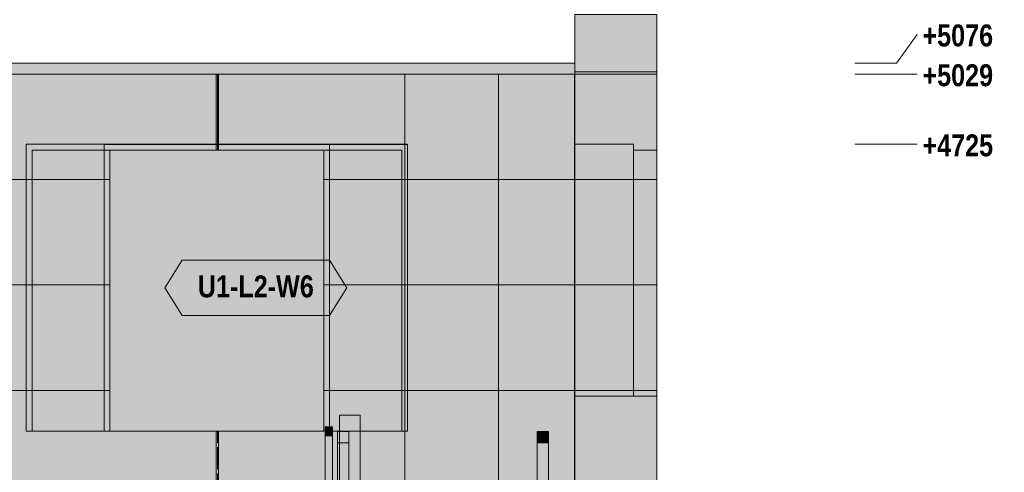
# Model space of a CAD drawing. Header units: millimetres. Extents: x 17 to 413, y 4 to 292.
# Tile 19 of 39: x 101 to 158, y 159 to 185. Entities that reach past the tile are written whole.
import ezdxf
from ezdxf.enums import TextEntityAlignment as Align

# ---------------------------------------------------------------- set-up
doc = ezdxf.new("R2010")
doc.units = ezdxf.units.MM
doc.linetypes.add('DASHED', pattern=[1.524, 1.27, -0.254])
for name, color, linetype in [('FILL-C_DEC89D', 7, 'Continuous'), ('FILL-EPS', 7, 'Continuous'), ('FILL-LIGHT', 7, 'Continuous'), ('FILL-TIMBER', 7, 'Continuous'), ('FILL-WHITE', 7, 'Continuous'), ('LINE-C_2E8C94', 7, 'Continuous'), ('LINE-C_337880', 7, 'Continuous'), ('LINE-INK', 7, 'Continuous'), ('LINE-STEEL', 7, 'Continuous'), ('LINE-STEEL_GREY', 7, 'Continuous'), ('LINE-TEAL_DK', 7, 'Continuous'), ('LINE-TEAL_DK-DASH', 7, 'DASHED'), ('LINE-TIMBER_DK', 7, 'Continuous'), ('TEXT-STEEL', 7, 'Continuous'), ('TEXT-TEAL_DK', 7, 'Continuous')]:
    doc.layers.add(name, color=color, linetype=linetype)
doc.styles.add('OpenSansCondensed-Bold', font='OpenSansCondensed-Bold.ttf')

msp = doc.modelspace()

# ---------------------------------------------------------------- hatches: boundary and pattern name
at = {"layer": 'FILL-C_DEC89D', "true_color": 0xdec89d}
h = msp.add_hatch(color=31, dxfattribs=at)
h.dxf.hatch_style = 1
h.paths.add_polyline_path([(118.967, 129.311), (118.967, 161.335), (119.633, 161.335), (119.633, 129.311)])
h = msp.add_hatch(color=31, dxfattribs=at)
h.dxf.hatch_style = 1
h.paths.add_polyline_path([(130.513, 129.311), (130.513, 161.335), (131.18, 161.335), (131.18, 129.311)])
h = msp.add_hatch(color=31, dxfattribs=at)
h.dxf.hatch_style = 1
h.paths.add_polyline_path([(118.967, 160.668), (119.633, 160.668), (119.633, 128.644), (118.967, 128.644)])
h = msp.add_hatch(color=31, dxfattribs=at)
h.dxf.hatch_style = 1
h.paths.add_polyline_path([(130.513, 160.668), (131.18, 160.668), (131.18, 128.644), (130.513, 128.644)])
at = {"layer": 'FILL-EPS', "true_color": 0xccffff}
h = msp.add_hatch(color=7, dxfattribs=at)
h.dxf.hatch_style = 1
h.paths.add_polyline_path([(132.689, 151.496), (132.689, 181.99), (132.692, 181.99), (132.692, 182.011), (132.696, 182.011), (132.696, 185.443), (137.433, 185.443), (137.433, 171.127), (137.433, 151.51), (132.692, 151.51)])
h = msp.add_hatch(color=7, dxfattribs=at)
h.dxf.hatch_style = 1
h.paths.add_polyline_path([(132.689, 151.51), (132.689, 171.127), (132.689, 171.148), (132.689, 171.148), (132.689, 181.99), (132.689, 181.99), (132.689, 181.99), (132.689, 182.011), (132.696, 182.011), (132.696, 185.443), (137.433, 185.443), (137.433, 171.113), (137.433, 171.108), (137.433, 151.51), (132.692, 151.51)])
h = msp.add_hatch(color=7, dxfattribs=at)
h.dxf.hatch_style = 1
h.paths.add_polyline_path([(132.692, 171.113), (132.692, 181.99), (132.696, 181.981), (132.696, 185.443), (137.433, 185.443), (137.433, 171.113), (137.433, 171.113), (137.433, 171.113), (137.433, 171.088), (137.433, 151.51), (132.692, 151.51)])
h = msp.add_hatch(color=7, dxfattribs=at)
h.dxf.hatch_style = 1
h.paths.add_polyline_path([(132.692, 151.51), (132.692, 171.101), (132.692, 171.113), (132.692, 171.113), (132.692, 171.127), (132.692, 181.99), (132.696, 181.99), (132.696, 185.443), (137.433, 185.443), (137.433, 171.127), (137.433, 171.113), (137.433, 171.108), (137.433, 151.51)])
at = {"layer": 'FILL-EPS', "true_color": 0xbae9e9}
h = msp.add_hatch(color=254, dxfattribs=at)
h.dxf.hatch_style = 1
h.paths.add_polyline_path([(132.696, 185.443), (137.433, 185.443), (137.433, 185.443), (137.433, 185.443), (137.433, 182.121), (136.019, 182.121), (132.696, 182.121)])
at = {"layer": 'FILL-EPS', "true_color": 0xccffff}
h = msp.add_hatch(color=7, dxfattribs=at)
h.dxf.hatch_style = 1
h.paths.add_polyline_path([(52.311, 181.99), (132.689, 181.99), (132.689, 151.51), (52.311, 151.51)])
h.paths.add_polyline_path([(101.313, 177.599), (101.313, 161.337), (118.187, 161.337), (118.187, 177.599)], flags=0)
h.paths.add_polyline_path([(63.827, 177.599), (63.827, 161.337), (88.167, 161.337), (88.167, 177.599)], flags=0)
h = msp.add_hatch(color=7, dxfattribs=at)
h.dxf.hatch_style = 1
h.paths.add_polyline_path([(52.311, 181.99), (132.689, 181.99), (132.689, 151.51), (52.311, 151.51)])
h.paths.add_polyline_path([(100.98, 161.337), (118.52, 161.337), (118.52, 177.933), (100.98, 177.933)], flags=0)
h.paths.add_polyline_path([(63.493, 161.337), (88.5, 161.337), (88.5, 177.933), (63.493, 177.933)], flags=0)
h = msp.add_hatch(color=7, dxfattribs=at)
h.dxf.hatch_style = 1
h.paths.add_polyline_path([(52.311, 181.99), (132.689, 181.99), (132.689, 151.51), (52.311, 151.51)])
h.paths.add_polyline_path([(105.487, 177.933), (105.487, 161.337), (123.027, 161.337), (123.027, 177.933)], flags=0)
h.paths.add_polyline_path([(63.5, 177.933), (63.5, 161.337), (88.507, 161.337), (88.507, 177.933)], flags=0)
h = msp.add_hatch(color=7, dxfattribs=at)
h.dxf.hatch_style = 1
h.paths.add_polyline_path([(52.311, 181.99), (132.689, 181.99), (132.689, 151.51), (52.311, 151.51)])
h.paths.add_polyline_path([(105.82, 161.337), (122.693, 161.337), (122.693, 177.599), (105.82, 177.599)], flags=0)
h.paths.add_polyline_path([(63.833, 161.337), (88.173, 161.337), (88.173, 177.599), (63.833, 177.599)], flags=0)
h = msp.add_hatch(color=7, dxfattribs=at)
h.dxf.hatch_style = 1
h.paths.add_polyline_path([(132.689, 181.99), (132.696, 181.973), (132.696, 182.121), (137.433, 182.121), (137.433, 171.127), (137.433, 171.101), (137.433, 151.51), (132.689, 151.51), (132.689, 171.113), (132.689, 171.127), (132.689, 181.99)])
h = msp.add_hatch(color=7, dxfattribs=at)
h.dxf.hatch_style = 1
h.paths.add_polyline_path([(132.689, 151.51), (132.689, 171.101), (132.689, 171.113), (132.689, 171.113), (132.689, 171.127), (132.689, 181.99), (132.696, 181.99), (132.696, 182.121), (137.433, 182.121), (137.433, 171.113), (137.433, 171.108), (137.433, 151.51)])
h = msp.add_hatch(color=7, dxfattribs=at)
h.dxf.hatch_style = 1
h.paths.add_polyline_path([(132.689, 181.99), (132.71, 181.993), (132.71, 181.992), (132.71, 181.992), (132.71, 181.991)])
h = msp.add_hatch(color=7, dxfattribs=at)
h.dxf.hatch_style = 1
h.paths.add_polyline_path([(132.689, 181.99), (132.71, 181.993), (132.71, 181.992), (132.71, 181.992), (132.71, 181.991)])
h = msp.add_hatch(color=7, dxfattribs=at)
h.dxf.hatch_style = 1
h.paths.add_polyline_path([(137.433, 182.121), (137.437, 182.128), (137.433, 182.121)])
h = msp.add_hatch(color=7, dxfattribs=at)
h.dxf.hatch_style = 1
h.paths.add_polyline_path([(100.98, 177.933), (118.52, 177.933), (118.52, 161.337), (118.187, 161.337), (118.187, 177.599), (101.313, 177.599), (101.313, 161.337), (100.98, 161.337)])
h = msp.add_hatch(color=7, dxfattribs=at)
h.dxf.hatch_style = 1
h.paths.add_polyline_path([(105.487, 177.933), (123.027, 177.933), (123.027, 161.337), (122.693, 161.337), (122.693, 177.599), (105.82, 177.599), (105.82, 161.337), (105.487, 161.337)])
h = msp.add_hatch(color=7, dxfattribs=at)
h.dxf.hatch_style = 1
h.paths.add_polyline_path([(132.692, 163.369), (132.692, 177.933), (136.093, 177.933), (136.093, 163.369)])
h = msp.add_hatch(color=7, dxfattribs=at)
h.dxf.hatch_style = 1
h.paths.add_polyline_path([(132.692, 177.933), (136.093, 177.933), (136.093, 163.369), (132.692, 163.369)])
h = msp.add_hatch(color=7, dxfattribs=at)
h.dxf.hatch_style = 1
h.paths.add_polyline_path([(136.093, 163.369), (136.093, 177.599), (137.433, 177.599), (137.433, 163.369), (136.093, 163.369)])
h = msp.add_hatch(color=7, dxfattribs=at)
h.dxf.hatch_style = 1
h.paths.add_polyline_path([(136.093, 177.599), (137.433, 177.599), (137.433, 163.369), (136.093, 163.369)])
at = {"layer": 'FILL-LIGHT', "true_color": 0xd9d9d9}
h = msp.add_hatch(color=254, dxfattribs=at)
h.dxf.hatch_style = 1
h.paths.add_polyline_path([(52.308, 181.99), (52.308, 182.614), (132.692, 182.614), (132.692, 181.99)])
h = msp.add_hatch(color=254, dxfattribs=at)
h.dxf.hatch_style = 1
h.paths.add_polyline_path([(52.308, 181.99), (52.308, 182.614), (132.692, 182.614), (132.692, 181.99)])
h = msp.add_hatch(color=254, dxfattribs=at)
h.dxf.hatch_style = 1
h.paths.add_polyline_path([(52.308, 181.99), (52.308, 182.614), (132.692, 182.614), (132.692, 181.99)])
h = msp.add_hatch(color=254, dxfattribs=at)
h.dxf.hatch_style = 1
h.paths.add_polyline_path([(52.308, 181.99), (52.308, 182.614), (132.692, 182.614), (132.692, 181.99)])
at = {"layer": 'FILL-TIMBER', "true_color": 0xedd6a8}
h = msp.add_hatch(color=41, dxfattribs=at)
h.dxf.hatch_style = 1
h.paths.add_polyline_path([(118.967, 160.668), (118.967, 161.335), (119.087, 161.335), (119.087, 162.267), (120.287, 162.267), (120.287, 145.619), (119.087, 145.619), (119.087, 160.668)])
h = msp.add_hatch(color=41, dxfattribs=at)
h.dxf.hatch_style = 1
h.paths.add_polyline_path([(119.087, 145.619), (119.087, 162.267), (120.287, 162.267), (120.287, 145.619)])
h = msp.add_hatch(color=41, dxfattribs=at)
h.dxf.hatch_style = 1
h.paths.add_polyline_path([(118.26, 161.067), (118.26, 161.601), (118.687, 161.601), (118.687, 161.067)])
h = msp.add_hatch(color=41, dxfattribs=at)
h.dxf.hatch_style = 1
h.paths.add_polyline_path([(118.26, 161.067), (118.26, 161.601), (118.687, 161.601), (118.687, 161.067)])
h = msp.add_hatch(color=41, dxfattribs=at)
h.dxf.hatch_style = 1
h.paths.add_polyline_path([(130.513, 160.668), (130.513, 161.335), (131.18, 161.335), (131.18, 160.668)])
h = msp.add_hatch(color=41, dxfattribs=at)
h.dxf.hatch_style = 1
h.paths.add_polyline_path([(118.26, 161.067), (118.687, 161.067), (118.687, 150.267), (118.26, 150.267)])
h = msp.add_hatch(color=41, dxfattribs=at)
h.dxf.hatch_style = 1
h.paths.add_polyline_path([(118.26, 150.267), (118.26, 161.067), (118.687, 161.067), (118.687, 150.267)])
h = msp.add_hatch(color=41, dxfattribs=at)
h.dxf.hatch_style = 1
h.paths.add_polyline_path([(118.26, 161.067), (118.687, 161.067), (118.687, 150.267), (118.26, 150.267)])
h = msp.add_hatch(color=41, dxfattribs=at)
h.dxf.hatch_style = 1
h.paths.add_polyline_path([(118.26, 150.267), (118.26, 161.067), (118.687, 161.067), (118.687, 150.267)])
h = msp.add_hatch(color=41, dxfattribs=at)
h.dxf.hatch_style = 1
h.paths.add_polyline_path([(118.26, 161.067), (118.687, 161.067), (118.687, 150.267), (118.26, 150.267)])
h = msp.add_hatch(color=41, dxfattribs=at)
h.dxf.hatch_style = 1
h.paths.add_polyline_path([(118.26, 150.267), (118.26, 161.067), (118.687, 161.067), (118.687, 150.267)])
h = msp.add_hatch(color=41, dxfattribs=at)
h.dxf.hatch_style = 1
h.paths.add_polyline_path([(118.26, 161.067), (118.687, 161.067), (118.687, 150.267), (118.26, 150.267)])
h = msp.add_hatch(color=41, dxfattribs=at)
h.dxf.hatch_style = 1
h.paths.add_polyline_path([(118.26, 150.267), (118.26, 161.067), (118.687, 161.067), (118.687, 150.267)])
h = msp.add_hatch(color=41, dxfattribs=at)
h.dxf.hatch_style = 1
h.paths.add_polyline_path([(118.26, 161.067), (118.687, 161.067), (118.687, 150.267), (118.26, 150.267)])
h = msp.add_hatch(color=41, dxfattribs=at)
h.dxf.hatch_style = 1
h.paths.add_polyline_path([(118.26, 150.267), (118.26, 161.067), (118.687, 161.067), (118.687, 150.267)])
h = msp.add_hatch(color=41, dxfattribs=at)
h.dxf.hatch_style = 1
h.paths.add_polyline_path([(118.26, 161.067), (118.687, 161.067), (118.687, 150.267), (118.26, 150.267)])
h = msp.add_hatch(color=41, dxfattribs=at)
h.dxf.hatch_style = 1
h.paths.add_polyline_path([(118.26, 150.267), (118.26, 161.067), (118.687, 161.067), (118.687, 150.267)])
at = {"layer": 'FILL-WHITE', "true_color": 0xffffff}
h = msp.add_hatch(color=7, dxfattribs=at)
h.dxf.hatch_style = 1
h.paths.add_polyline_path([(105.487, 161.337), (105.487, 177.926), (123.02, 177.926), (123.02, 161.337)])
h = msp.add_hatch(color=7, dxfattribs=at)
h.dxf.hatch_style = 1
h.paths.add_polyline_path([(105.487, 177.926), (123.02, 177.926), (123.02, 161.337), (105.487, 161.337)])
h = msp.add_hatch(color=7, dxfattribs=at)
h.dxf.hatch_style = 1
h.paths.add_polyline_path([(105.487, 177.926), (123.02, 177.926), (123.02, 161.337), (105.487, 161.337)])
h = msp.add_hatch(color=7, dxfattribs=at)
h.dxf.hatch_style = 1
h.paths.add_polyline_path([(108.987, 169.631), (109.987, 171.231), (118.52, 171.231), (119.52, 169.631), (118.52, 168.031), (109.987, 168.031)])

# ---------------------------------------------------------------- linework, layer by layer
at = {"layer": 'LINE-C_2E8C94', "lineweight": 5}
for points in [[(132.689, 151.496), (132.689, 181.99), (132.692, 181.99), (132.692, 182.011), (132.696, 182.011), (132.696, 185.443), (137.433, 185.443), (137.433, 171.127), (137.433, 151.51), (132.692, 151.51)], [(132.689, 151.51), (132.689, 171.127), (132.689, 171.148), (132.689, 171.148), (132.689, 181.99), (132.689, 181.99), (132.689, 181.99), (132.689, 182.011), (132.696, 182.011), (132.696, 185.443), (137.433, 185.443), (137.433, 171.113), (137.433, 171.108), (137.433, 151.51), (132.692, 151.51)], [(132.692, 171.113), (132.692, 181.99), (132.692, 181.99), (132.696, 181.981), (132.696, 185.443), (137.433, 185.443), (137.433, 185.443), (137.433, 171.113), (137.433, 171.113), (137.433, 171.113), (137.433, 171.113), (137.433, 171.088), (137.433, 151.51), (132.692, 151.51)], [(132.692, 151.51), (132.692, 171.101), (132.692, 171.113), (132.692, 171.113), (132.692, 171.127), (132.692, 181.99), (132.696, 181.99), (132.696, 185.443), (137.433, 185.443), (137.433, 171.127), (137.433, 171.113), (137.433, 171.108), (137.433, 151.51)], [(132.696, 185.443), (137.433, 185.443), (137.433, 185.443), (137.433, 185.443), (137.433, 185.443), (137.433, 182.121), (136.019, 182.121), (136.019, 182.121), (136.019, 182.121), (132.696, 182.121)], [(52.311, 181.99), (132.689, 181.99), (132.689, 151.51), (52.311, 151.51)], [(52.311, 181.99), (132.689, 181.99), (132.689, 151.51), (52.311, 151.51)], [(52.311, 181.99), (132.689, 181.99), (132.689, 151.51), (52.311, 151.51)], [(52.311, 181.99), (132.689, 181.99), (132.689, 151.51), (52.311, 151.51)], [(132.689, 181.99), (132.696, 181.973), (132.696, 182.121), (137.433, 182.121), (137.433, 171.127), (137.433, 171.127), (137.433, 171.127), (137.433, 171.127), (137.433, 171.101), (137.433, 151.51), (137.433, 151.51), (132.689, 151.51), (132.689, 171.113), (132.689, 171.127), (132.689, 181.99)], [(132.689, 151.51), (132.689, 171.101), (132.689, 171.113), (132.689, 171.113), (132.689, 171.127), (132.689, 181.99), (132.696, 181.99), (132.696, 182.121), (137.433, 182.121), (137.433, 171.113), (137.433, 171.108), (137.433, 151.51)], [(132.689, 181.99), (132.71, 181.993), (132.71, 181.992), (132.71, 181.992), (132.71, 181.991)], [(132.689, 181.99), (132.71, 181.993), (132.71, 181.992), (132.71, 181.992), (132.71, 181.991)], [(137.433, 182.121), (137.437, 182.128), (137.433, 182.121)], [(100.98, 177.933), (118.52, 177.933), (118.52, 161.337), (118.187, 161.337), (118.187, 177.599), (101.313, 177.599), (101.313, 161.337), (100.98, 161.337)], [(100.98, 161.337), (118.52, 161.337), (118.52, 177.933), (100.98, 177.933)], [(105.487, 177.933), (105.487, 161.337), (123.027, 161.337), (123.027, 177.933)], [(105.487, 177.933), (123.027, 177.933), (123.027, 161.337), (122.693, 161.337), (122.693, 177.599), (105.82, 177.599), (105.82, 161.337), (105.487, 161.337)], [(132.692, 163.369), (132.692, 177.933), (136.093, 177.933), (136.093, 163.369)], [(132.692, 177.933), (136.093, 177.933), (136.093, 163.369), (132.692, 163.369)], [(101.313, 177.599), (101.313, 161.337), (118.187, 161.337), (118.187, 177.599)], [(105.82, 161.337), (122.693, 161.337), (122.693, 177.599), (105.82, 177.599)], [(136.093, 163.369), (136.093, 163.369), (136.093, 177.599), (137.433, 177.599), (137.433, 177.599), (137.433, 163.369), (136.093, 163.369), (136.093, 163.369)], [(136.093, 177.599), (136.093, 177.599), (137.433, 177.599), (137.433, 163.369), (137.433, 163.369), (136.093, 163.369)]]:
    msp.add_lwpolyline(points, close=True, dxfattribs=at)
at = {"layer": 'LINE-C_337880', "lineweight": 5}
for p, q in [((111.97, 177.946), (111.97, 181.977)), ((111.97, 177.613), (111.97, 181.977)), ((112.097, 177.946), (112.097, 181.977)), ((112.097, 177.613), (112.097, 181.977)), ((122.871, 177.946), (122.871, 181.977)), ((122.871, 175.894), (122.871, 181.977)), ((128.289, 175.894), (128.289, 181.977)), ((128.289, 175.894), (128.289, 181.977)), ((132.702, 181.99), (137.42, 181.99)), ((132.705, 181.99), (137.42, 181.99)), ((132.709, 181.99), (137.42, 181.99)), ((132.709, 181.99), (137.42, 181.99)), ((132.709, 181.99), (137.42, 181.99)), ((132.709, 181.99), (137.42, 181.99)), ((111.97, 177.613), (111.97, 177.919)), ((112.097, 177.613), (112.097, 177.919)), ((122.871, 175.894), (122.871, 177.919)), ((89.223, 175.894), (105.473, 175.894)), ((89.223, 175.894), (105.807, 175.894)), ((95.777, 175.894), (101.3, 175.894)), ((95.777, 175.894), (100.967, 175.894)), ((100.993, 175.894), (101.3, 175.894)), ((105.5, 175.894), (105.807, 175.894)), ((118.2, 175.894), (122.871, 175.894)), ((118.2, 175.894), (118.507, 175.894)), ((118.533, 175.894), (122.871, 175.894)), ((122.871, 169.798), (122.871, 175.894)), ((122.871, 175.894), (128.289, 175.894)), ((122.871, 169.798), (122.871, 175.894)), ((122.871, 175.894), (128.289, 175.894)), ((122.871, 175.894), (128.289, 175.894)), ((123.04, 175.894), (128.289, 175.894)), ((128.289, 175.894), (132.675, 175.894)), ((128.289, 175.894), (132.675, 175.894)), ((128.289, 169.798), (128.289, 175.894)), ((128.289, 175.894), (132.675, 175.894)), ((128.289, 169.798), (128.289, 175.894)), ((128.289, 175.894), (132.675, 175.894)), ((132.702, 175.894), (137.42, 175.894)), ((132.702, 175.894), (137.42, 175.894)), ((132.702, 175.894), (137.42, 175.894)), ((132.702, 175.894), (137.42, 175.894)), ((132.705, 175.894), (137.42, 175.894)), ((132.705, 175.894), (136.08, 175.894)), ((132.705, 175.894), (136.08, 175.894)), ((132.705, 175.894), (137.42, 175.894)), ((136.106, 175.894), (137.42, 175.894)), ((136.106, 175.894), (137.42, 175.894)), ((88.18, 169.798), (101.3, 169.798)), ((88.187, 169.798), (105.807, 169.798)), ((88.513, 169.798), (100.967, 169.798)), ((88.52, 169.798), (105.473, 169.798)), ((100.993, 169.798), (101.3, 169.798)), ((105.5, 169.798), (105.807, 169.798)), ((118.2, 169.798), (122.871, 169.798)), ((118.2, 169.798), (118.507, 169.798)), ((118.533, 169.798), (122.871, 169.798)), ((122.871, 169.798), (128.289, 169.798)), ((122.871, 169.798), (128.289, 169.798)), ((122.871, 163.702), (122.871, 169.798)), ((122.871, 163.702), (122.871, 169.798)), ((122.871, 169.798), (128.289, 169.798)), ((123.04, 169.798), (128.289, 169.798)), ((128.289, 163.702), (128.289, 169.798)), ((128.289, 169.798), (132.675, 169.798)), ((128.289, 163.702), (128.289, 169.798)), ((128.289, 169.798), (132.675, 169.798)), ((128.289, 169.798), (132.675, 169.798)), ((128.289, 169.798), (132.675, 169.798)), ((132.702, 169.798), (137.42, 169.798)), ((132.702, 169.798), (137.42, 169.798)), ((132.702, 169.798), (137.42, 169.798)), ((132.702, 169.798), (137.42, 169.798)), ((132.705, 169.798), (137.42, 169.798)), ((132.705, 169.798), (136.08, 169.798)), ((132.705, 169.798), (136.08, 169.798)), ((132.705, 169.798), (137.42, 169.798)), ((136.106, 169.798), (137.42, 169.798)), ((136.106, 169.798), (137.42, 169.798)), ((90.359, 163.702), (101.3, 163.702)), ((90.359, 163.702), (100.967, 163.702)), ((94.641, 163.702), (105.473, 163.702)), ((94.641, 163.702), (105.807, 163.702)), ((100.993, 163.702), (101.3, 163.702)), ((105.5, 163.702), (105.807, 163.702)), ((118.2, 163.702), (122.871, 163.702)), ((118.2, 163.702), (118.507, 163.702)), ((118.533, 163.702), (122.871, 163.702)), ((122.871, 157.606), (122.871, 163.702)), ((122.871, 163.702), (128.289, 163.702)), ((122.871, 157.606), (122.871, 163.702)), ((122.871, 163.702), (128.289, 163.702)), ((122.871, 163.702), (128.289, 163.702)), ((123.04, 163.702), (128.289, 163.702)), ((128.289, 163.702), (132.675, 163.702)), ((128.289, 163.702), (132.675, 163.702)), ((128.289, 157.606), (128.289, 163.702)), ((128.289, 163.702), (132.675, 163.702)), ((128.289, 157.606), (128.289, 163.702)), ((128.289, 163.702), (132.675, 163.702)), ((132.702, 163.702), (137.42, 163.702)), ((132.702, 163.702), (137.42, 163.702)), ((132.702, 163.702), (137.42, 163.702)), ((132.702, 163.702), (137.42, 163.702)), ((132.705, 163.702), (137.42, 163.702)), ((132.705, 163.702), (136.08, 163.702)), ((132.705, 163.702), (136.08, 163.702)), ((132.705, 163.702), (137.42, 163.702)), ((136.106, 163.702), (137.42, 163.702)), ((136.106, 163.702), (137.42, 163.702)), ((111.97, 157.606), (111.97, 161.323)), ((111.97, 157.606), (111.97, 161.323)), ((112.097, 157.606), (112.097, 161.323)), ((112.097, 157.606), (112.097, 161.323))]:
    msp.add_line(p, q, dxfattribs=at)
at = {"layer": 'LINE-INK', "lineweight": 5}
msp.add_lwpolyline([(105.487, 161.337), (105.487, 161.337), (105.487, 177.926), (105.487, 177.926), (105.487, 177.926), (123.02, 177.926), (123.02, 177.926), (123.02, 177.926), (123.02, 161.337), (123.02, 161.337), (123.02, 161.337), (105.487, 161.337)], close=True, dxfattribs=at)
msp.add_lwpolyline([(105.487, 161.337), (105.487, 161.337), (105.487, 177.926), (105.487, 177.926), (105.487, 177.926), (123.02, 177.926), (123.02, 177.926), (123.02, 177.926), (123.02, 161.337), (123.02, 161.337), (123.02, 161.337), (105.487, 161.337)], close=True, dxfattribs=at)
at = {"layer": 'LINE-STEEL', "lineweight": 5}
for p, q in [((151.3, 182.614), (152.5, 184.287)), ((148.9, 182.614), (151.3, 182.614)), ((148.9, 181.987), (151.3, 181.987)), ((151.3, 181.987), (152.5, 181.987)), ((148.9, 177.934), (151.3, 177.934)), ((151.3, 177.934), (152.5, 177.934))]:
    msp.add_line(p, q, dxfattribs=at)
at = {"layer": 'LINE-STEEL_GREY', "lineweight": 5}
msp.add_lwpolyline([(52.308, 181.99), (52.308, 182.614), (132.692, 182.614), (132.692, 181.99)], close=True, dxfattribs=at)
msp.add_lwpolyline([(52.308, 181.99), (52.308, 182.614), (132.692, 182.614), (132.692, 181.99)], close=True, dxfattribs=at)
msp.add_lwpolyline([(52.308, 181.99), (52.308, 182.614), (132.692, 182.614), (132.692, 181.99)], close=True, dxfattribs=at)
msp.add_lwpolyline([(52.308, 181.99), (52.308, 182.614), (132.692, 182.614), (132.692, 181.99)], close=True, dxfattribs=at)
at = {"layer": 'LINE-TEAL_DK', "lineweight": 5}
msp.add_lwpolyline([(108.987, 169.631), (109.987, 171.231), (118.52, 171.231), (119.52, 169.631), (118.52, 168.031), (109.987, 168.031)], close=True, dxfattribs=at)
at = {"layer": 'LINE-TEAL_DK-DASH', "lineweight": 5}
for p, q in [((112.033, 177.946), (112.033, 181.977)), ((112.033, 177.613), (112.033, 181.977)), ((112.033, 177.613), (112.033, 177.919)), ((112.033, 151.523), (112.033, 161.323)), ((112.033, 151.523), (112.033, 161.323))]:
    msp.add_line(p, q, dxfattribs=at)
at = {"layer": 'LINE-TIMBER_DK', "lineweight": 5}
for points in [[(118.967, 160.668), (118.967, 161.335), (119.087, 161.335), (119.087, 162.267), (119.087, 162.267), (120.287, 162.267), (120.287, 145.619), (120.287, 145.619), (119.087, 145.619), (119.087, 160.668)], [(119.087, 145.619), (119.087, 145.619), (119.087, 162.267), (120.287, 162.267), (120.287, 162.267), (120.287, 145.619)], [(118.26, 161.067), (118.26, 161.601), (118.687, 161.601), (118.687, 161.067)], [(118.26, 161.067), (118.26, 161.601), (118.687, 161.601), (118.687, 161.067)], [(118.967, 129.311), (118.967, 129.311), (118.967, 161.335), (119.633, 161.335), (119.633, 129.311)], [(130.513, 129.311), (130.513, 129.311), (130.513, 161.335), (131.18, 161.335), (131.18, 129.311)], [(130.513, 160.668), (130.513, 161.335), (131.18, 161.335), (131.18, 161.335), (131.18, 160.668), (130.513, 160.668)], [(118.26, 161.067), (118.687, 161.067), (118.687, 150.267), (118.26, 150.267)], [(118.26, 150.267), (118.26, 161.067), (118.687, 161.067), (118.687, 150.267)], [(118.26, 161.067), (118.687, 161.067), (118.687, 150.267), (118.26, 150.267)], [(118.26, 150.267), (118.26, 161.067), (118.687, 161.067), (118.687, 150.267)], [(118.26, 161.067), (118.687, 161.067), (118.687, 150.267), (118.26, 150.267)], [(118.26, 150.267), (118.26, 161.067), (118.687, 161.067), (118.687, 150.267)], [(118.26, 161.067), (118.687, 161.067), (118.687, 150.267), (118.26, 150.267)], [(118.26, 150.267), (118.26, 161.067), (118.687, 161.067), (118.687, 150.267)], [(118.26, 161.067), (118.687, 161.067), (118.687, 150.267), (118.26, 150.267)], [(118.26, 150.267), (118.26, 161.067), (118.687, 161.067), (118.687, 150.267)], [(118.26, 161.067), (118.687, 161.067), (118.687, 150.267), (118.26, 150.267)], [(118.26, 150.267), (118.26, 161.067), (118.687, 161.067), (118.687, 150.267)], [(118.967, 160.668), (119.633, 160.668), (119.633, 128.644), (119.633, 128.644), (118.967, 128.644)], [(130.513, 160.668), (131.18, 160.668), (131.18, 128.644), (131.18, 128.644), (130.513, 128.644)]]:
    msp.add_lwpolyline(points, close=True, dxfattribs=at)

# ---------------------------------------------------------------- texts
at = {"layer": 'TEXT-STEEL', "style": 'OpenSansCondensed-Bold'}
for s, p in [('+5076', (152.8, 183.587)), ('+5029', (152.8, 181.287)), ('+4725', (152.8, 177.234))]:
    msp.add_text(s, height=1.27, dxfattribs=at).set_placement(p)
at = {"layer": 'TEXT-TEAL_DK', "style": 'OpenSansCondensed-Bold'}
msp.add_text('U1-L2-W6', height=1.27, dxfattribs=at).set_placement((114.253, 169.081), align=Align.CENTER)

doc.saveas('drawing.dxf')
